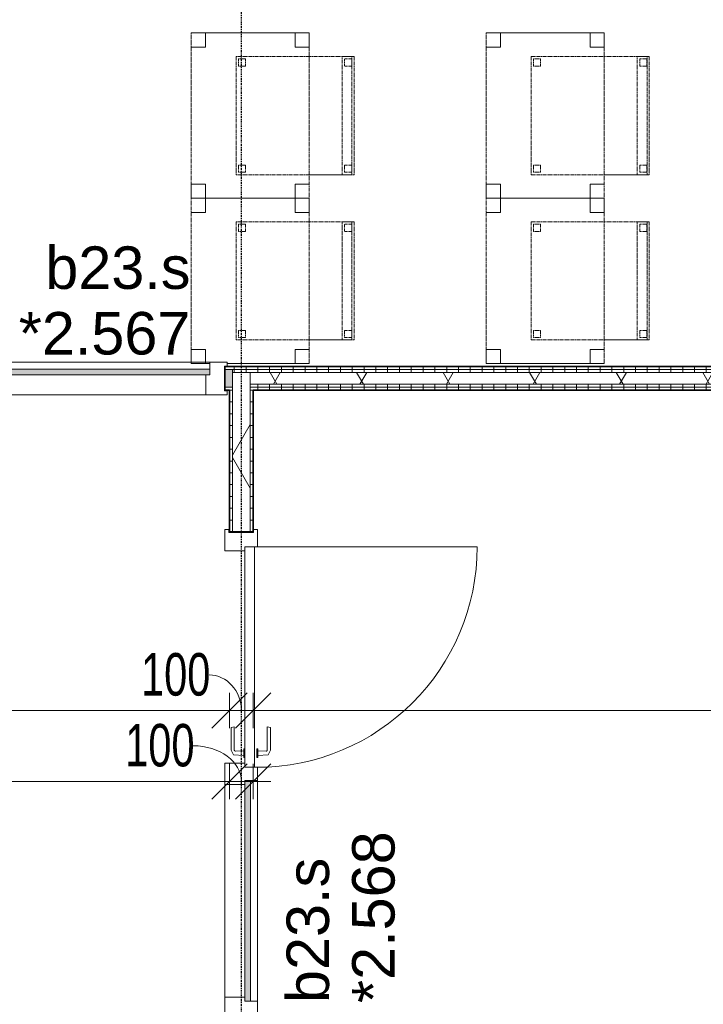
# Model space of a CAD drawing. Header units: millimetres. Extents: x -80560 to 110805, y -11020 to 52719.
# Tile 172 of 182: x 77156 to 80052, y 37049 to 41219. Entities that reach past the tile are written whole.
import ezdxf

# ---------------------------------------------------------------- set-up
doc = ezdxf.new("R2010")
doc.units = ezdxf.units.MM
doc.linetypes.add('CENTER2', pattern=[20, 8, -4, 4, -4])
doc.linetypes.add('DASHED2', pattern=[6, 4, -2])
for name, color, linetype, lineweight in [('A-ANNO-DIMS', 211, 'Continuous', 9), ('A-ANNO-DIMS-100', 211, 'Continuous', 9), ('A-DOOR', 31, 'Continuous', 18), ('A-GLAZ', 151, 'Continuous', 18), ('A-GLAZ-IDEN', 152, 'Continuous', 18), ('A-WALL', 113, 'Continuous', 35), ('A-WALL-PATT', 111, 'Continuous', 35), ('I-FURN', 30, 'Continuous', 18), ('I-WALL', 2, 'Continuous', 18), ('S-GRID', 1, 'Continuous', 9)]:
    doc.layers.add(name, color=color, linetype=linetype, lineweight=lineweight)
doc.styles.add('Arial', font='arial.ttf', dxfattribs={"height": 180})
doc.styles.add('Arial_6', font='arial.ttf', dxfattribs={"width": 0.7, "height": 180})
doc.dimstyles.new('n3o_1_8', dxfattribs={"dimscale": 304.8, "dimtxt": 183.646692, "dimasz": 0.492126, "dimexe": 0.246063, "dimexo": 0.0625, "dimgap": 0.032808, "dimtad": 1, "dimdec": 0, "dimdsep": 46, "dimtxsty": 'Arial_6', "dimblk1": 'OBLIQUE', "dimblk2": 'OBLIQUE', "dimsah": 1, "dimcen": 0.09, "dimdle": 0.246063, "dimazin": 0, "dimtfac": 1, "dimtdec": 4, "dimtix": 1, "dimtmove": 0, "dimatfit": 3, "dimfxl": 0.246063, "dimfxlon": 1, "dimtvp": 1, "dimtolj": 1, "dimtzin": 0, "dimarcsym": 2})
doc.dimstyles.new('n3o_1_8_1', dxfattribs={"dimscale": 304.8, "dimtxt": 183.646692, "dimasz": 0.492126, "dimexe": 0.246063, "dimexo": 0.0625, "dimgap": 0.032808, "dimtad": 1, "dimdec": 0, "dimdsep": 46, "dimtxsty": 'Arial_6', "dimblk1": 'OBLIQUE', "dimblk2": 'OBLIQUE', "dimsah": 1, "dimcen": 0.09, "dimdle": 0.246063, "dimazin": 0, "dimtfac": 1, "dimtdec": 4, "dimtix": 1, "dimtmove": 1, "dimatfit": 3, "dimfxl": 0.246063, "dimfxlon": 1, "dimtvp": 1, "dimtolj": 1, "dimtzin": 0, "dimarcsym": 2})
pattern_1 = [(90, (80914.57, 39650), (-50, -1e-13), [])]
pattern_2 = [(60, (24894.82, 0), (-274.963, 158.75), []), (120, (24894.82, 0), (-274.963, -158.75), [])]
pattern_3 = [(3e-13, (78044.82, 37550), (-2e-13, 50), [])]
pattern_4 = [(270, (70106.07, 39750), (50, 2e-13), [])]

# ---------------------------------------------------------------- blocks, each defined once
blk = doc.blocks.new('82_tafel1 - tafel 500x700 2-30664860-DO_02 tweede verdieping')
at = {"layer": 'I-FURN', "linetype": 'DASHED2'}
for p, q in [((-350, -250), (-350, 250)), ((-350, 250), (350, 250)), ((350, 250), (-350, 250)), ((-350, 250), (-350, -250)), ((-350, 250), (-350, 190)), ((-290, 250), (-350, 250)), ((-290, 190), (-290, 250)), ((-290, 250), (290, 250)), ((-290, 250), (-290, 190)), ((290, 250), (290, 190)), ((290, 190), (290, 250)), ((350, 250), (290, 250)), ((350, 250), (350, -250)), ((350, -250), (350, 250)), ((350, 190), (350, 250)), ((-350, -190), (-350, 190)), ((-350, 190), (-290, 190)), ((-290, 190), (-350, 190)), ((290, 190), (350, 190)), ((350, 190), (290, 190)), ((350, 190), (350, -190)), ((-290, -190), (-350, -190)), ((-350, -190), (-290, -190)), ((-350, -190), (-350, -250)), ((-290, -250), (-290, -190)), ((-290, -190), (-290, -250)), ((350, -190), (290, -190)), ((290, -190), (290, -250)), ((290, -250), (290, -190)), ((290, -190), (350, -190)), ((350, -250), (350, -190)), ((350, -250), (-350, -250)), ((-350, -250), (350, -250)), ((-350, -250), (-290, -250)), ((290, -250), (-290, -250)), ((290, -250), (350, -250))]:
    blk.add_line(p, q, dxfattribs=at)
blk = doc.blocks.new('82_zitmeubel - stoel 500x500-V359-DO_02 tweede verdieping')
at = {"layer": 'I-FURN', "linetype": 'DASHED2'}
for p, q in [((-192.1, 263), (-192.1, 73)), ((-192.1, 254.1), (-192.1, 263)), ((307.9, 263), (-192.1, 263)), ((307.9, 263), (-192.1, 263)), ((-192.1, 213), (-192.1, 254.1)), ((-192.1, 254.1), (307.9, 254.1)), ((-182.1, 252), (-182.1, 224)), ((-182.1, 224), (-182.1, 252)), ((-153.1, 253), (-181.1, 253)), ((-181.1, 253), (-153.1, 253)), ((-152.1, 224), (-152.1, 252)), ((-152.1, 252), (-152.1, 224)), ((267.9, 252), (267.9, 224)), ((267.9, 224), (267.9, 252)), ((296.9, 253), (268.9, 253)), ((268.9, 253), (296.9, 253)), ((297.9, 224), (297.9, 252)), ((297.9, 252), (297.9, 224)), ((307.9, 73), (307.9, 263)), ((307.9, 263), (307.9, 254.1)), ((307.9, 254.1), (307.9, 213)), ((-192.1, 73), (-192.1, 213)), ((-192.1, 213), (307.9, 213)), ((-181.1, 223), (-153.1, 223)), ((-153.1, 223), (-181.1, 223)), ((268.9, 223), (296.9, 223)), ((296.9, 223), (268.9, 223)), ((307.9, 213), (307.9, 73)), ((-192.1, 73), (-192.1, -237)), ((-192.1, -237), (-192.1, 73)), ((307.9, -237), (307.9, 73)), ((307.9, 73), (307.9, -237)), ((-182.1, -198), (-182.1, -226)), ((-182.1, -226), (-182.1, -198)), ((-153.1, -197), (-181.1, -197)), ((-181.1, -197), (-153.1, -197)), ((-152.1, -226), (-152.1, -198)), ((-152.1, -198), (-152.1, -226)), ((267.9, -198), (267.9, -226)), ((267.9, -226), (267.9, -198)), ((296.9, -197), (268.9, -197)), ((268.9, -197), (296.9, -197)), ((297.9, -226), (297.9, -198)), ((297.9, -198), (297.9, -226)), ((307.9, -237), (-192.1, -237)), ((307.9, -237), (-192.1, -237)), ((-181.1, -227), (-153.1, -227)), ((-153.1, -227), (-181.1, -227)), ((268.9, -227), (296.9, -227)), ((296.9, -227), (268.9, -227))]:
    blk.add_line(p, q, dxfattribs=at)
for centre, start, end in [((-181.1, 252), 90, 180), ((-181.1, 252), 90, 180), ((-153.1, 252), 0, 90), ((-153.1, 252), 0, 90), ((268.9, 252), 90, 180), ((268.9, 252), 90, 180), ((296.9, 252), 0, 90), ((296.9, 252), 45, 90), ((296.9, 252), 0, 45), ((-181.1, 224), 180, 270), ((-181.1, 224), 180, 225), ((-181.1, 224), 225, 270), ((-153.1, 224), 270, 0), ((-153.1, 224), 270, 0), ((268.9, 224), 180, 270), ((268.9, 224), 180, 195), ((268.9, 224), 195, 240), ((268.9, 224), 240, 270), ((296.9, 224), 270, 0), ((296.9, 224), 270, 0), ((-181.1, -198), 90, 165), ((-181.1, -198), 90, 180), ((-181.1, -198), 165, 180), ((-153.1, -198), 0, 90), ((-153.1, -198), 0, 90), ((268.9, -198), 90, 180), ((268.9, -198), 90, 180), ((296.9, -198), 0, 90), ((296.9, -198), 0, 90), ((-181.1, -226), 180, 225), ((-181.1, -226), 180, 270), ((-181.1, -226), 225, 255), ((-181.1, -226), 255, 270), ((-153.1, -226), 270, 0), ((-153.1, -226), 270, 285), ((-153.1, -226), 285, 300), ((-153.1, -226), 300, 0), ((268.9, -226), 180, 270), ((268.9, -226), 180, 270), ((296.9, -226), 270, 0), ((296.9, -226), 270, 0)]:
    blk.add_arc(centre, 1, start, end, dxfattribs=at)
blk = doc.blocks.new('82_zitmeubel - stoel 500x500-V361-DO_02 tweede verdieping')
at = {"layer": 'I-FURN', "linetype": 'DASHED2'}
for p, q in [((-192.1, 263), (-192.1, 73)), ((-192.1, 254.1), (-192.1, 263)), ((307.9, 263), (-192.1, 263)), ((307.9, 263), (-192.1, 263)), ((-192.1, 213), (-192.1, 254.1)), ((-192.1, 254.1), (307.9, 254.1)), ((-182.1, 252), (-182.1, 224)), ((-182.1, 224), (-182.1, 252)), ((-153.1, 253), (-181.1, 253)), ((-181.1, 253), (-153.1, 253)), ((-152.1, 224), (-152.1, 252)), ((-152.1, 252), (-152.1, 224)), ((267.9, 252), (267.9, 224)), ((267.9, 224), (267.9, 252)), ((296.9, 253), (268.9, 253)), ((268.9, 253), (296.9, 253)), ((297.9, 224), (297.9, 252)), ((297.9, 252), (297.9, 224)), ((307.9, 73), (307.9, 263)), ((307.9, 263), (307.9, 254.1)), ((307.9, 254.1), (307.9, 213)), ((-192.1, 73), (-192.1, 213)), ((-192.1, 213), (307.9, 213)), ((-181.1, 223), (-153.1, 223)), ((-153.1, 223), (-181.1, 223)), ((268.9, 223), (296.9, 223)), ((296.9, 223), (268.9, 223)), ((307.9, 213), (307.9, 73)), ((-192.1, 73), (-192.1, -237)), ((-192.1, -237), (-192.1, 73)), ((307.9, -237), (307.9, 73)), ((307.9, 73), (307.9, -237)), ((-182.1, -198), (-182.1, -226)), ((-182.1, -226), (-182.1, -198)), ((-153.1, -197), (-181.1, -197)), ((-181.1, -197), (-153.1, -197)), ((-152.1, -226), (-152.1, -198)), ((-152.1, -198), (-152.1, -226)), ((267.9, -198), (267.9, -226)), ((267.9, -226), (267.9, -198)), ((296.9, -197), (268.9, -197)), ((268.9, -197), (296.9, -197)), ((297.9, -226), (297.9, -198)), ((297.9, -198), (297.9, -226)), ((307.9, -237), (-192.1, -237)), ((307.9, -237), (-192.1, -237)), ((-181.1, -227), (-153.1, -227)), ((-153.1, -227), (-181.1, -227)), ((268.9, -227), (296.9, -227)), ((296.9, -227), (268.9, -227))]:
    blk.add_line(p, q, dxfattribs=at)
for centre, start, end in [((-181.1, 252), 90, 180), ((-181.1, 252), 90, 180), ((-153.1, 252), 0, 90), ((-153.1, 252), 0, 90), ((268.9, 252), 90, 180), ((268.9, 252), 90, 180), ((296.9, 252), 0, 90), ((296.9, 252), 45, 90), ((296.9, 252), 0, 45), ((-181.1, 224), 180, 270), ((-181.1, 224), 180, 225), ((-181.1, 224), 225, 270), ((-153.1, 224), 270, 0), ((-153.1, 224), 270, 0), ((268.9, 224), 180, 270), ((268.9, 224), 180, 195), ((268.9, 224), 195, 240), ((268.9, 224), 240, 270), ((296.9, 224), 270, 0), ((296.9, 224), 270, 0), ((-181.1, -198), 90, 165), ((-181.1, -198), 150, 180), ((-181.1, -198), 165, 180), ((-181.1, -198), 90, 150), ((-153.1, -198), 0, 90), ((-153.1, -198), 0, 90), ((268.9, -198), 90, 180), ((268.9, -198), 90, 180), ((296.9, -198), 0, 90), ((296.9, -198), 0, 90), ((-181.1, -226), 180, 225), ((-181.1, -226), 180, 270), ((-181.1, -226), 225, 255), ((-181.1, -226), 255, 270), ((-153.1, -226), 270, 0), ((-153.1, -226), 270, 285), ((-153.1, -226), 285, 300), ((-153.1, -226), 300, 0), ((268.9, -226), 180, 270), ((268.9, -226), 180, 270), ((296.9, -226), 270, 0), ((296.9, -226), 270, 0)]:
    blk.add_arc(centre, 1, start, end, dxfattribs=at)
blk = doc.blocks.new('82_tafel1 - tafel 500x700 2-V362-DO_02 tweede verdieping')
at = {"layer": 'I-FURN', "linetype": 'DASHED2'}
for p, q in [((-350, -250), (-350, 250)), ((-350, 250), (350, 250)), ((350, 250), (-350, 250)), ((-350, 250), (-350, -250)), ((-350, 250), (-350, 190)), ((-290, 250), (-350, 250)), ((-290, 190), (-290, 250)), ((-290, 250), (290, 250)), ((-290, 250), (-290, 190)), ((290, 250), (290, 190)), ((290, 190), (290, 250)), ((350, 250), (290, 250)), ((350, 250), (350, -97.5)), ((350, -97.5), (350, 250)), ((350, 190), (350, 250)), ((-350, -190), (-350, 190)), ((-350, 190), (-290, 190)), ((-290, 190), (-350, 190)), ((290, 190), (350, 190)), ((350, 190), (290, 190)), ((350, 190), (350, -97.5)), ((-290, -190), (-350, -190)), ((-350, -190), (-290, -190)), ((-350, -190), (-350, -250)), ((-290, -250), (-290, -190)), ((-290, -190), (-290, -250)), ((350, -190), (290, -190)), ((290, -190), (290, -250)), ((290, -250), (290, -190)), ((290, -190), (343.5, -190)), ((350, -170.5), (350, -250)), ((350, -250), (350, -170.5)), ((350, -170.5), (350, -190)), ((350, -250), (-350, -250)), ((-350, -250), (350, -250)), ((-350, -250), (-290, -250)), ((290, -250), (-290, -250)), ((290, -250), (343.5, -250))]:
    blk.add_line(p, q, dxfattribs=at)
blk = doc.blocks.new('32_n3o_deur_enkel met zijlicht - 90x139_17_K_930_2410x2070_deur glasstrook-34072707-DO_02 tweede verdieping')
at = {"layer": 'A-GLAZ'}
for p, q in [((-1035, 70), (-945, 70)), ((-1035, 53), (-1035, 70)), ((-1023, 53), (-1035, 53)), ((-1023, -52), (-1023, 53)), ((-945, 70), (-945, -15)), ((-45, 70), (-945, 70)), ((-45, 70), (45, 70)), ((-45, -15), (-45, 70)), ((45, 70), (45, -15)), ((945, 70), (1035, 70)), ((945, -15), (945, 70)), ((1023, 53), (1023, -52)), ((1035, 53), (1023, 53)), ((1035, 70), (1035, 53)), ((-962, -39), (-962, -69)), ((-28, -69), (-28, -39)), ((-1035, -52), (-1023, -52)), ((-1035, -69), (-1035, -52)), ((-962, -69), (-1035, -69)), ((-962, -69), (-28, -69)), ((28, -69), (-28, -69)), ((28, -55), (28, -69)), ((962, -69), (962, -55)), ((1035, -69), (962, -69)), ((1023, -52), (1035, -52)), ((1035, -52), (1035, -69))]:
    blk.add_line(p, q, dxfattribs=at)
blk = doc.blocks.new('30_n3o_deur_dicht - 40mm_draai_LS-31987325-DO_02 tweede verdieping')
at = {"layer": 'A-DOOR'}
for p, q in [((-934, -40), (-934, 0)), ((-934, 0), (0, 0)), ((0, 0), (0, -40)), ((0, -40), (-934, -40))]:
    blk.add_line(p, q, dxfattribs=at)
blk = doc.blocks.new('30_n3o_beslag_deurkruk_met_schild - std-887349-DO_02 tweede verdieping')
at = {"layer": 'A-DOOR'}
for p, q in [((-10, 5), (-7.8, 48.4)), ((-7.8, 48.4), (12.7, 58)), ((12.7, 58), (108, 58)), ((111, 45), (13.3, 45)), ((108, 58), (111, 45)), ((18.5, 5), (-18.5, 5)), ((-18.5, 5), (-18.5, 0)), ((8.3, 39.7), (10, 5)), ((18.5, 0), (18.5, 5))]:
    blk.add_line(p, q, dxfattribs=at)
at = {"layer": 'A-DOOR', "flags": 128}
blk.add_lwpolyline([(13.3, 45), (11.3, 44.6), (9.6, 43.4), (8.6, 41.7), (8.3, 39.7)], dxfattribs=at)
blk = doc.blocks.new('30_n3o_beslag_deurkruk_met_schild - std-V364-DO_02 tweede verdieping')
at = {"layer": 'A-DOOR'}
for p, q in [((18.5, 0), (-18.5, 0)), ((-18.5, 0), (-18.5, -5)), ((18.5, -5), (18.5, 0)), ((-18.5, -5), (18.5, -5)), ((-7.8, -48.4), (-10, -5)), ((10, -5), (8.3, -39.7)), ((12.7, -58), (-7.8, -48.4)), ((108, -58), (12.7, -58)), ((13.3, -45), (111, -45)), ((111, -45), (108, -58))]:
    blk.add_line(p, q, dxfattribs=at)
at = {"layer": 'A-DOOR', "flags": 128}
blk.add_lwpolyline([(8.3, -39.7), (8.6, -41.7), (9.6, -43.4), (11.3, -44.6), (13.3, -45)], dxfattribs=at)
blk = doc.blocks.new('32_n3o_deur_enkel met zijlicht - 90x139_17_K_930_2410x2070_deur glasstrook-V369-DO_02 tweede verdieping')
at = {"layer": 'A-GLAZ'}
for p, q in [((-1035, 70), (-945, 70)), ((-1035, 53), (-1035, 70)), ((-1023, 53), (-1035, 53)), ((-1023, -52), (-1023, 53)), ((-945, 70), (-945, -15)), ((-45, 70), (-945, 70)), ((-45, 70), (45, 70)), ((-45, -15), (-45, 70)), ((45, 70), (45, -15)), ((945, 70), (1035, 70)), ((945, -15), (945, 70)), ((1023, 53), (1023, -52)), ((1035, 53), (1023, 53)), ((1035, 70), (1035, 53)), ((-962, -39), (-962, -69)), ((-28, -69), (-28, -39)), ((-1035, -52), (-1023, -52)), ((-1035, -69), (-1035, -52)), ((-962, -69), (-1035, -69)), ((-962, -69), (-882.5, -69)), ((-882.5, -69), (-28, -69)), ((28, -69), (-28, -69)), ((28, -55), (28, -69)), ((962, -69), (962, -55)), ((1035, -69), (962, -69)), ((1023, -52), (1035, -52)), ((1035, -52), (1035, -69))]:
    blk.add_line(p, q, dxfattribs=at)
blk = doc.blocks.new('30_n3o_raam_vast - 24mm-31742711-DO_02 tweede verdieping')
at = {"layer": 'A-DOOR'}
blk.add_hatch(color=256, dxfattribs=at).paths.add_polyline_path([(-934, -24), (0, -24), (0, 0), (-934, 0)], flags=0)
for p, q in [((-934, -24), (-934, 0)), ((-934, 0), (0, 0)), ((0, 0), (0, -24)), ((0, -24), (-934, -24))]:
    blk.add_line(p, q, dxfattribs=at)
blk = doc.blocks.new('00_n3o_symbool_swingangle - std-31756284-DO_02 tweede verdieping')
at = {"layer": 'A-DOOR'}
blk.add_line((-415, 10), (-415, 944), dxfattribs=at)
blk.add_arc((-415, 10), 934, 360, 90, dxfattribs=at)
blk = doc.blocks.new('DIMBLOCK215-DO_02 tweede verdieping')
at = {"layer": 'A-ANNO-DIMS-100'}
for p, q in [((75444.8, 38293.1), (75519.8, 38368.1)), ((75444.8, 38368.1), (75444.8, 38218.1)), ((75444.8, 38293.1), (75444.8, 38368.1)), ((78044.8, 38293.1), (78119.8, 38368.1)), ((78044.8, 38368.1), (78044.8, 38218.1)), ((78044.8, 38293.1), (78044.8, 38368.1)), ((75444.8, 38293.1), (75369.8, 38218.1)), ((75444.8, 38293.1), (78044.8, 38293.1)), ((78044.8, 38293.1), (77969.8, 38218.1))]:
    blk.add_line(p, q, dxfattribs=at)
at = {"layer": 'A-ANNO-DIMS-100', "color": 0, "insert": (76552.7, 38536.7), "char_height": 180, "width": 461.094, "attachment_point": 1, "line_spacing_factor": 0.941778, "style": 'Arial_6'}
blk.add_mtext('2600', dxfattribs=at)
blk = doc.blocks.new('_Oblique')
at = {"color": 0, "linetype": 'ByBlock', "lineweight": -2}
blk.add_line((-0.5, -0.5), (0.5, 0.5), dxfattribs=at)
blk = doc.blocks.new('DIMBLOCK216-DO_02 tweede verdieping')
at = {"layer": 'A-ANNO-DIMS-100'}
for p, q in [((78044.8, 38293.1), (78119.8, 38368.1)), ((78044.8, 38368.1), (78044.8, 38218.1)), ((78044.8, 38293.1), (78044.8, 38368.1)), ((78144.8, 38293.1), (78219.8, 38368.1)), ((78144.8, 38368.1), (78144.8, 38218.1)), ((78144.8, 38293.1), (78144.8, 38368.1)), ((78044.8, 38293.1), (77969.8, 38218.1)), ((78044.8, 38293.1), (78144.8, 38293.1)), ((78144.8, 38293.1), (78069.8, 38218.1))]:
    blk.add_line(p, q, dxfattribs=at)
blk.add_ellipse((77958.1, 38293.1), major_axis=(0, 151.3), ratio=0.904041, start_param=4.712389, end_param=6.283185, dxfattribs=at)
at = {"layer": 'A-ANNO-DIMS-100', "color": 0, "insert": (77669.9, 38536.7), "char_height": 180, "width": 345.821, "attachment_point": 1, "line_spacing_factor": 0.941778, "style": 'Arial_6'}
blk.add_mtext('100', dxfattribs=at)
blk = doc.blocks.new('DIMBLOCK217-DO_02 tweede verdieping')
at = {"layer": 'A-ANNO-DIMS-100'}
for p, q in [((78144.8, 38293.1), (78219.8, 38368.1)), ((78144.8, 38368.1), (78144.8, 38218.1)), ((78144.8, 38293.1), (78144.8, 38368.1)), ((83684.3, 38293.1), (83759.3, 38368.1)), ((83684.3, 38368.1), (83684.3, 38218.1)), ((83684.3, 38293.1), (83684.3, 38368.1)), ((78144.8, 38293.1), (78069.8, 38218.1)), ((78144.8, 38293.1), (83759.3, 38293.1)), ((83684.3, 38293.1), (83609.3, 38218.1))]:
    blk.add_line(p, q, dxfattribs=at)
at = {"layer": 'A-ANNO-DIMS-100', "color": 0, "insert": (80722.4, 38536.7), "char_height": 180, "width": 461.094, "attachment_point": 1, "line_spacing_factor": 0.941778, "style": 'Arial_6'}
blk.add_mtext('5540', dxfattribs=at)
blk = doc.blocks.new('DIMBLOCK232-DO_02 tweede verdieping')
at = {"layer": 'A-ANNO-DIMS-100'}
for p, q in [((53494.8, 37993.1), (53569.8, 38068.1)), ((53494.8, 38068.1), (53494.8, 37918.1)), ((53494.8, 37993.1), (53494.8, 38068.1)), ((78044.8, 37993.1), (78119.8, 38068.1)), ((78044.8, 38068.1), (78044.8, 37918.1)), ((78044.8, 37993.1), (78044.8, 38068.1)), ((53494.8, 37993.1), (53419.8, 37918.1)), ((53494.8, 37993.1), (78044.8, 37993.1)), ((78044.8, 37993.1), (77969.8, 37918.1))]:
    blk.add_line(p, q, dxfattribs=at)
at = {"layer": 'A-ANNO-DIMS-100', "color": 0, "insert": (65529.7, 38236.7), "char_height": 180, "width": 576.368, "attachment_point": 1, "line_spacing_factor": 0.941778, "style": 'Arial_6'}
blk.add_mtext('24550', dxfattribs=at)
blk = doc.blocks.new('DIMBLOCK233-DO_02 tweede verdieping')
at = {"layer": 'A-ANNO-DIMS-100'}
for p, q in [((78044.8, 37993.1), (78119.8, 38068.1)), ((78044.8, 38068.1), (78044.8, 37918.1)), ((78044.8, 37993.1), (78044.8, 38068.1)), ((78144.8, 37993.1), (78219.8, 38068.1)), ((78144.8, 38068.1), (78144.8, 37918.1)), ((78144.8, 37993.1), (78144.8, 38068.1)), ((78044.8, 37993.1), (77969.8, 37918.1)), ((78044.8, 37993.1), (78219.8, 37993.1)), ((78144.8, 37993.1), (78069.8, 37918.1))]:
    blk.add_line(p, q, dxfattribs=at)
blk.add_ellipse((77891.1, 37993.1), major_axis=(203.7, 0), ratio=0.742596, start_param=0, end_param=1.570796, dxfattribs=at)
at = {"layer": 'A-ANNO-DIMS-100', "color": 0, "insert": (77602.9, 38236.7), "char_height": 180, "width": 345.821, "attachment_point": 1, "line_spacing_factor": 0.941778, "style": 'Arial_6'}
blk.add_mtext('100', dxfattribs=at)

msp = doc.modelspace()

# ---------------------------------------------------------------- hatches: boundary and pattern name
at = {"layer": 'A-WALL-PATT', "lineweight": 5}
h = msp.add_hatch(color=256, dxfattribs=at)
h.paths.add_polyline_path([(78024.8, 39662.5), (78057.3, 39662.5), (78057.3, 39737.5), (78024.8, 39737.5)], flags=0)
h.paths.add_polyline_path([(75948.5, 39662.5), (75974.8, 39662.5), (75974.8, 39737.5), (74744.8, 39737.5), (74744.8, 39662.5), (74773.8, 39662.5)], flags=0)
h.paths.add_polyline_path([(72424.4, 39662.5), (72694.8, 39662.5), (72694.8, 39737.5), (70114.8, 39737.5), (70114.8, 39662.5), (71249.8, 39662.5)], flags=0)
h.paths.add_polyline_path([(66624.8, 39662.5), (66814.8, 39662.5), (66814.8, 39737.5), (66624.8, 39737.5)], flags=0)
h.paths.add_polyline_path([(68064.8, 39662.5), (68064.8, 39737.5), (67874.8, 39737.5), (67874.8, 39662.5)], flags=0)
h.paths.add_polyline_path([(64817.3, 39662.5), (65564.8, 39662.5), (65564.8, 39737.5), (64817.3, 39737.5)], flags=0)
h.paths.add_polyline_path([(62167.3, 39662.5), (62767.3, 39662.5), (62767.3, 39737.5), (62142.3, 39737.5), (62142.3, 39662.5), (62154.8, 39662.5)], flags=0)
at = {"layer": 'A-WALL-PATT', "lineweight": 18}
h = msp.add_hatch(dxfattribs=at)
h.set_pattern_fill('FP_95', color=256, angle=-270, style=0, pattern_type=2)
h.set_pattern_definition(pattern_4)
h.paths.add_polyline_path([(78044.8, 39737.5), (78044.8, 39750), (78024.8, 39749.4), (78024.8, 39737.5)], flags=0)
h.paths.add_polyline_path([(75357.3, 39737.5), (75357.3, 39750), (74744.8, 39750), (74744.8, 39737.5), (74773.8, 39737.5)], flags=0)
h.paths.add_polyline_path([(75432.3, 39737.5), (75974.8, 39737.5), (75974.8, 39750), (75432.3, 39750)], flags=0)
h.paths.add_polyline_path([(72424.4, 39737.5), (72694.8, 39737.5), (72694.8, 39750), (70114.8, 39750), (70114.8, 39737.5), (71249.8, 39737.5)], flags=0)
h.paths.add_polyline_path([(68064.8, 39737.5), (68064.8, 39750), (68032.3, 39750), (68032.3, 39737.5)], flags=0)
h.paths.add_polyline_path([(66814.8, 39737.5), (66814.8, 39750), (66732.3, 39750), (66732.3, 39737.5)], flags=0)
h.paths.add_polyline_path([(66624.8, 39737.5), (66657.3, 39737.5), (66657.3, 39750), (66624.8, 39750)], flags=0)
h.paths.add_polyline_path([(67957.3, 39737.5), (67957.3, 39750), (67874.8, 39750), (67874.8, 39737.5)], flags=0)
h.paths.add_polyline_path([(62767.3, 39737.5), (62767.3, 39750), (62167.3, 39750), (62167.3, 39737.5), (62439.6, 39737.5)], flags=0)
h.paths.add_polyline_path([(65376.3, 39737.5), (65564.8, 39737.5), (65564.8, 39750), (64817.3, 39750), (64817.3, 39737.5)], flags=0)
h = msp.add_hatch(dxfattribs=at)
h.set_pattern_fill('FP_50', color=256, angle=90, style=0, pattern_type=2)
h.set_pattern_definition(pattern_1)
h.paths.add_polyline_path([(83684.3, 39737.5), (83684.3, 39750), (78044.8, 39749.4), (78044.8, 39737.5), (83584, 39737.5)], flags=0)
h = msp.add_hatch(dxfattribs=at)
h.set_pattern_fill('FP_50', color=256, angle=90, style=0, pattern_type=2)
h.set_pattern_definition(pattern_1)
h.paths.add_polyline_path([(82996.6, 39725), (83684.3, 39725), (83684.3, 39737.5), (78057.3, 39737.5), (78057.3, 39725), (81821.9, 39725)], flags=0)
h = msp.add_hatch(dxfattribs=at)
h.set_pattern_fill('FP_2', color=256, style=0, pattern_type=2)
h.set_pattern_definition(pattern_2)
h.paths.add_polyline_path([(78132.3, 35350), (78132.3, 37000), (78057.3, 37000), (78057.3, 35350)], flags=0)
h.paths.add_polyline_path([(78132.3, 39050), (78132.3, 39725), (78057.3, 39725), (78057.3, 39050)], flags=0)
h = msp.add_hatch(dxfattribs=at)
h.set_pattern_fill('FP_2', color=256, style=0, pattern_type=2)
h.set_pattern_definition(pattern_2)
h.paths.add_polyline_path([(83584, 39675), (83684.3, 39675), (83684.3, 39725), (78132.3, 39725), (78132.3, 39675), (82996.6, 39675)], flags=0)
h = msp.add_hatch(dxfattribs=at)
h.set_pattern_fill('FP_95', color=256, angle=-270, style=0, pattern_type=2)
h.set_pattern_definition(pattern_4)
h.paths.add_polyline_path([(78044.8, 39650), (78044.8, 39662.5), (78024.8, 39662.5), (78024.8, 39650)], flags=0)
h.paths.add_polyline_path([(74744.8, 39650), (75974.8, 39650), (75974.8, 39662.5), (74744.8, 39662.5)], flags=0)
h.paths.add_polyline_path([(72694.8, 39650), (72694.8, 39662.5), (70114.8, 39662.5), (70114.8, 39650), (72424.4, 39650)], flags=0)
h.paths.add_polyline_path([(66624.8, 39650), (66814.8, 39650), (66814.8, 39662.5), (66624.8, 39662.5)], flags=0)
h.paths.add_polyline_path([(68064.8, 39650), (68064.8, 39662.5), (67874.8, 39662.5), (67874.8, 39650)], flags=0)
h.paths.add_polyline_path([(65564.8, 39650), (65564.8, 39662.5), (64817.3, 39662.5), (64817.3, 39650), (65376.3, 39650)], flags=0)
h.paths.add_polyline_path([(62439.6, 39650), (62767.3, 39650), (62767.3, 39662.5), (62167.3, 39662.5), (62167.3, 39650)], flags=0)
h = msp.add_hatch(dxfattribs=at)
h.set_pattern_fill('FP_52', color=256, angle=90, style=0, pattern_type=2)
h.set_pattern_definition(pattern_3)
h.paths.add_polyline_path([(78057.3, 35350), (78057.3, 37000), (78044.8, 37000), (78044.8, 35350)], flags=0)
h.paths.add_polyline_path([(78044.8, 39050), (78057.3, 39050), (78057.3, 39662.5), (78044.8, 39662.5), (78044.8, 39582.8)], flags=0)
h = msp.add_hatch(dxfattribs=at)
h.set_pattern_fill('FP_50', color=256, angle=90, style=0, pattern_type=2)
h.set_pattern_definition(pattern_1)
h.paths.add_polyline_path([(83584, 39662.5), (83684.3, 39662.5), (83684.3, 39675), (78132.3, 39675), (78132.3, 39662.5), (82996.6, 39662.5)], flags=0)
h = msp.add_hatch(dxfattribs=at)
h.set_pattern_fill('FP_52', color=256, angle=90, style=0, pattern_type=2)
h.set_pattern_definition(pattern_3)
h.paths.add_polyline_path([(78144.8, 35350), (78144.8, 37000), (78132.3, 37000), (78132.3, 35350)], flags=0)
h.paths.add_polyline_path([(78144.8, 39050), (78144.8, 39662.5), (78132.3, 39662.5), (78132.3, 39050)], flags=0)
h = msp.add_hatch(dxfattribs=at)
h.set_pattern_fill('FP_50', color=256, angle=90, style=0, pattern_type=2)
h.set_pattern_definition(pattern_1)
h.paths.add_polyline_path([(83684.3, 39650), (83684.3, 39662.5), (78144.8, 39662.5), (78144.8, 39650), (83584, 39650)], flags=0)

# ---------------------------------------------------------------- linework, layer by layer
at = {"layer": 'A-WALL', "lineweight": 18}
for p, q in [((78024.8, 39737.5), (83684.3, 39737.5)), ((78057.3, 39737.5), (78057.3, 39050)), ((78057.3, 39725), (83684.3, 39725)), ((78132.3, 39725), (78132.3, 39050)), ((78057.3, 39662.5), (78024.8, 39662.5)), ((78132.3, 39675), (83684.3, 39675)), ((78132.3, 39662.5), (83684.3, 39662.5))]:
    msp.add_line(p, q, dxfattribs=at)
at = {"layer": 'I-WALL', "lineweight": 35}
for p, q in [((83684.3, 39750), (78024.8, 39750)), ((78024.8, 39750), (78024.8, 39650)), ((78024.8, 39650), (78044.8, 39650)), ((78044.8, 39650), (78044.8, 39050)), ((78144.8, 39650), (83684.3, 39650)), ((78144.8, 39050), (78144.8, 39650)), ((78044.8, 39050), (78144.8, 39050))]:
    msp.add_line(p, q, dxfattribs=at)
at = {"layer": 'S-GRID', "linetype": 'CENTER2', "lineweight": 25}
msp.add_line((78094.8, 4383.3), (78094.8, 52119.1), dxfattribs=at)

# ---------------------------------------------------------------- block references
at = {"layer": 'A-DOOR'}
for name, p, rotation in [('30_n3o_raam_vast - 24mm-31742711-DO_02 tweede verdieping', (77027.8, 39715), 180), ('30_n3o_deur_dicht - 40mm_draai_LS-31987325-DO_02 tweede verdieping', (78109.8, 38987), 89.99999999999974), ('00_n3o_symbool_swingangle - std-31756284-DO_02 tweede verdieping', (78149.8, 38572), 269.9999999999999), ('30_n3o_beslag_deurkruk_met_schild - std-887349-DO_02 tweede verdieping', (78109.8, 38113), 89.99999999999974), ('30_n3o_beslag_deurkruk_met_schild - std-V364-DO_02 tweede verdieping', (78159.8, 38113), 90.00000000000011), ('30_n3o_raam_vast - 24mm-31742711-DO_02 tweede verdieping', (78109.8, 37997), 89.99999999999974)]:
    msp.add_blockref(name, p, dxfattribs=dict(at, rotation=rotation))
at = {"layer": 'A-GLAZ'}
for name, p, rotation in [('32_n3o_deur_enkel met zijlicht - 90x139_17_K_930_2410x2070_deur glasstrook-V369-DO_02 tweede verdieping', (76999.8, 39700), 180), ('32_n3o_deur_enkel met zijlicht - 90x139_17_K_930_2410x2070_deur glasstrook-34072707-DO_02 tweede verdieping', (78094.8, 38025), 89.99999999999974)]:
    msp.add_blockref(name, p, dxfattribs=dict(at, rotation=rotation))
at = {"layer": 'I-FURN', "linetype": 'DASHED2', "rotation": 270.0000000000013}
for name, p in [('82_tafel1 - tafel 500x700 2-30664860-DO_02 tweede verdieping', (78132.3, 40812.5)), ('82_tafel1 - tafel 500x700 2-30664860-DO_02 tweede verdieping', (79382.3, 40812.5)), ('82_zitmeubel - stoel 500x500-V361-DO_02 tweede verdieping', (78309.3, 40870.4)), ('82_zitmeubel - stoel 500x500-V359-DO_02 tweede verdieping', (79559.3, 40870.4)), ('82_tafel1 - tafel 500x700 2-V362-DO_02 tweede verdieping', (78132.3, 40112.5)), ('82_tafel1 - tafel 500x700 2-30664860-DO_02 tweede verdieping', (79382.3, 40112.5)), ('82_zitmeubel - stoel 500x500-V359-DO_02 tweede verdieping', (78309.3, 40170.4)), ('82_zitmeubel - stoel 500x500-V359-DO_02 tweede verdieping', (79559.3, 40170.4))]:
    msp.add_blockref(name, p, dxfattribs=at)

# ---------------------------------------------------------------- texts
at = {"layer": 'A-GLAZ-IDEN', "lineweight": 9, "char_height": 180, "attachment_point": 1, "style": 'Arial'}
for s, insert, width in [('b23.s', (77264.2, 40258.8), 729.536), ('*2.567', (77151.8, 39981), 865.822)]:
    msp.add_mtext(s, dxfattribs=dict(at, insert=insert, width=width))
at = {"layer": 'A-GLAZ-IDEN', "lineweight": 9, "char_height": 180, "attachment_point": 1, "rotation": 90, "style": 'Arial'}
for s, insert, width in [('*2.568', (78564, 37054.9), 865.822), ('b23.s', (78286.2, 37054.9), 729.536)]:
    msp.add_mtext(s, dxfattribs=dict(at, insert=insert, width=width))

# ---------------------------------------------------------------- dimensions: what is measured, and where the dimension line sits
at = {"layer": 'A-ANNO-DIMS'}
for base, p1, p2, override, picture, middle in [((78044.8, 38293.1), (75444.8, 38368.1), (78044.8, 38368.1), {"dimpost": '<>', "dimfxl": 2600}, 'DIMBLOCK215-DO_02 tweede verdieping', (76744.8, 38395)), ((83684.3189632, 38293.0586449), (78144.8189632, 38368.0586449), (83684.3189632, 38368.0586449), {"dimpost": '<>', "dimfxl": 5539.5}, 'DIMBLOCK217-DO_02 tweede verdieping', (80914.5689632, 38395.0231748)), ((78044.8, 37993.1), (53494.8, 38068.1), (78044.8, 38068.1), {"dimpost": '<>', "dimfxl": 24550}, 'DIMBLOCK232-DO_02 tweede verdieping', (65769.8, 38095))]:
    dim = msp.add_linear_dim(base=base, p1=p1, p2=p2, dimstyle='n3o_1_8', override=override, dxfattribs=at)
    dim.commit()
    dim.dimension.update_dxf_attribs({"geometry": picture, "text_midpoint": middle})
for base, p1, p2, picture, middle in [((78144.8, 38293.1), (78044.8, 38368.1), (78144.8, 38368.1), 'DIMBLOCK216-DO_02 tweede verdieping', (77842.8, 38416.7)), ((78144.8, 37993.1), (78044.8, 38068.1), (78144.8, 38068.1), 'DIMBLOCK233-DO_02 tweede verdieping', (77775.8, 38116.7))]:
    dim = msp.add_linear_dim(base=base, p1=p1, p2=p2, dimstyle='n3o_1_8_1', override={"dimpost": '<>', "dimfxl": 100}, dxfattribs=at)
    dim.commit()
    dim.dimension.update_dxf_attribs({"geometry": picture, "text_midpoint": middle, "dimtype": 160})

doc.saveas('drawing.dxf')
